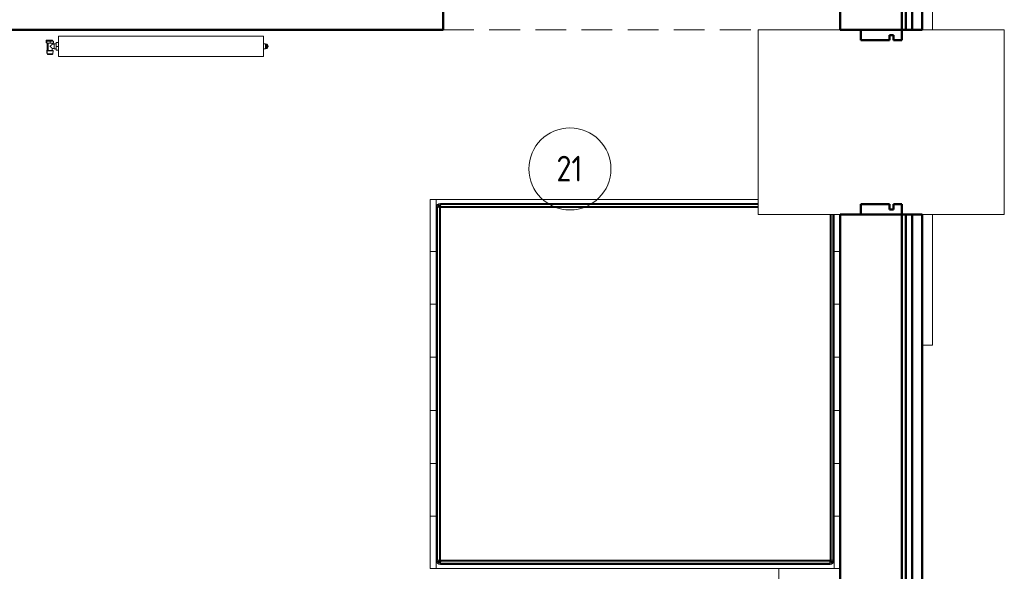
# Model space of a CAD drawing. Header units: millimetres. Extents: x 26623 to 48924, y 4737 to 39091.
# Tile 55 of 91: x 36301 to 41103, y 31028 to 33718. Entities that reach past the tile are written whole.
import ezdxf

# ---------------------------------------------------------------- set-up
doc = ezdxf.new("R2010")
doc.units = ezdxf.units.MM
doc.linetypes.add('ADSK_Скрыто', pattern=[300, 150, -150])
doc.linetypes.add('ADSK_Штриховая_ш3 п1_5', pattern=[225, 150, -75])
for name, color, linetype, lineweight in [('A-AREA-____-IDEN', 2, 'Continuous', 20), ('A-DETL-____-HDLN', 90, 'ADSK_Скрыто', 9), ('A-DETL-____-MBND', 5, 'ADSK_Штриховая_ш3 п1_5', 20), ('A-GENM-____-MCUT', 13, 'Continuous', 50), ('A-GENM-____-OTLN', 13, 'Continuous', 20), ('A-PART-____-MCUT', 2, 'Continuous', 50), ('A-PART-____-OTLN', 2, 'Continuous', 20), ('A-WALL-____-MCUT', 113, 'Continuous', 50), ('A-WALL-____-OTLN', 113, 'Continuous', 20), ('I-FURN-____-OTLN', 30, 'Continuous', 20), ('M-EQPM-____-OTLN', 50, 'Continuous', 20), ('S-BEAM-____-OTLN', 12, 'Continuous', 20)]:
    doc.layers.add(name, color=color, linetype=linetype, lineweight=lineweight)
doc.styles.add('GOST Common', font='GOST_Common.ttf', dxfattribs={"width": 0.9, "height": 125})

# ---------------------------------------------------------------- blocks, each defined once
blk = doc.blocks.new('Прямая форма - V line-611900-В_Этаж 03_Водопровод')
at = {"layer": 'A-DETL-____-MBND', "color": 253}
blk.add_line((-150, 2236.8), (-150, 700), dxfattribs=at)
blk = doc.blocks.new('Прямая форма - BMR - 002-611901-В_Этаж 03_Водопровод')
blk.add_blockref('Прямая форма - V line-611900-В_Этаж 03_Водопровод', (0, 0))
blk = doc.blocks.new('Прямая форма - Gypsum Plasterboard - Waterproof-612638-В_Этаж 03_Водопровод')
at = {"layer": 'A-WALL-____-MCUT', "color": 9}
for p, q in [((5320, 0), (5020, 0)), ((5320, -50), (5320, 0)), ((9095.5, 0), (6220, 0)), ((6220, 0), (6220, -50)), ((5020, -50), (5320, -50)), ((6220, -50), (9095.5, -50))]:
    blk.add_line(p, q, dxfattribs=at)
blk = doc.blocks.new('Прямая форма - Masonry Block - Structural-612639-В_Этаж 03_Водопровод')
at = {"layer": 'A-WALL-____-MCUT', "color": 9}
for p, q in [((5320, -100), (5020, -100)), ((5320, -400), (5320, -100)), ((9095.5, -100), (6220, -100)), ((6220, -100), (6220, -400)), ((5020, -400), (5320, -400)), ((6220, -400), (10350, -400))]:
    blk.add_line(p, q, dxfattribs=at)
blk = doc.blocks.new('Прямая форма - Concrete - Structural-612640-В_Этаж 03_Водопровод')
at = {"layer": 'A-WALL-____-MCUT', "color": 9}
for p, q in [((5320, -80), (5020, -80)), ((5320, -100), (5320, -80)), ((9095.5, -80), (6220, -80)), ((6220, -80), (6220, -100)), ((5020, -100), (5320, -100)), ((6220, -100), (9095.5, -100))]:
    blk.add_line(p, q, dxfattribs=at)
blk = doc.blocks.new('Прямая форма - Insulation - Thermal Break-612641-В_Этаж 03_Водопровод')
at = {"layer": 'A-WALL-____-MCUT', "color": 9}
for p, q in [((5320, -50), (5020, -50)), ((5020, -80), (5320, -80)), ((5320, -80), (5320, -50)), ((10350, -50), (6220, -50)), ((6220, -50), (6220, -80)), ((6220, -80), (10350, -80))]:
    blk.add_line(p, q, dxfattribs=at)
blk = doc.blocks.new('Прямая форма - SW - 004-612642-В_Этаж 03_Водопровод')
for name in ['Прямая форма - Gypsum Plasterboard - Waterproof-612638-В_Этаж 03_Водопровод', 'Прямая форма - Insulation - Thermal Break-612641-В_Этаж 03_Водопровод', 'Прямая форма - Concrete - Structural-612640-В_Этаж 03_Водопровод', 'Прямая форма - Masonry Block - Structural-612639-В_Этаж 03_Водопровод']:
    blk.add_blockref(name, (0, 0))
blk = doc.blocks.new('Family - OP - 006-612644-В_Этаж 03_Водопровод')
at = {"layer": 'A-GENM-____-MCUT', "lineweight": 9}
for p, q in [((41103.2, 33667.7), (39903.2, 33667.7)), ((39903.2, 33667.7), (39903.2, 32767.6)), ((41103.2, 32767.6), (41103.2, 33667.7)), ((39903.2, 32767.6), (41103.2, 32767.6))]:
    blk.add_line(p, q, dxfattribs=at)
blk = doc.blocks.new('Family - Gypsum Plasterboard - Waterproof-612646-В_Этаж 03_Водопровод')
at = {"layer": 'A-PART-____-MCUT', "color": 9}
for p, q in [((5320, 0), (5020, 0)), ((5320, -50), (5320, 0)), ((9095.5, 0), (6220, 0)), ((6220, 0), (6220, -50)), ((5020, -50), (5320, -50)), ((6220, -50), (9095.5, -50))]:
    blk.add_line(p, q, dxfattribs=at)
blk = doc.blocks.new('Family - Masonry Block - Structural-612650-В_Этаж 03_Водопровод')
at = {"layer": 'A-PART-____-MCUT', "color": 9}
for p, q in [((5320, -100), (5020, -100)), ((5320, -400), (5320, -100)), ((9095.5, -100), (6220, -100)), ((6220, -100), (6220, -400)), ((5020, -400), (5320, -400)), ((6220, -400), (10350, -400))]:
    blk.add_line(p, q, dxfattribs=at)
blk = doc.blocks.new('Family - Concrete - Structural-612652-В_Этаж 03_Водопровод')
at = {"layer": 'A-PART-____-MCUT', "color": 9}
for p, q in [((5320, -80), (5020, -80)), ((5320, -100), (5320, -80)), ((9095.5, -80), (6220, -80)), ((6220, -80), (6220, -100)), ((5020, -100), (5320, -100)), ((6220, -100), (9095.5, -100))]:
    blk.add_line(p, q, dxfattribs=at)
blk = doc.blocks.new('Family - Insulation - Thermal Break-612654-В_Этаж 03_Водопровод')
at = {"layer": 'A-PART-____-MCUT', "color": 9}
for p, q in [((5320, -50), (5020, -50)), ((5020, -80), (5320, -80)), ((5320, -80), (5320, -50)), ((10350, -50), (6220, -50)), ((6220, -50), (6220, -80)), ((6220, -80), (10350, -80))]:
    blk.add_line(p, q, dxfattribs=at)
blk = doc.blocks.new('Прямая форма - V line-612828-В_Этаж 03_Водопровод')
at = {"layer": 'A-GENM-____-MCUT', "lineweight": 9}
for p, q in [((40748.4, 35504.2), (40703.2, 35504.2)), ((40703.2, 35504.2), (40703.2, 34867.6)), ((40753.2, 35504.2), (40748.4, 35504.2)), ((40753.2, 34867.6), (40753.2, 35504.2)), ((40703.2, 34867.6), (40753.2, 34867.6)), ((40736.2, 33967.6), (40703.2, 33967.6)), ((40703.2, 33967.6), (40703.2, 33667.7)), ((40753.2, 33967.6), (40736.2, 33967.6)), ((40753.2, 33667.7), (40753.2, 33967.6)), ((40703.2, 33667.7), (40736.2, 33667.7)), ((40736.2, 33667.7), (40753.2, 33667.7)), ((40753.2, 32767.6), (40703.2, 32767.6)), ((40703.2, 32767.6), (40703.2, 32131.1)), ((40753.2, 32131.1), (40753.2, 32767.6)), ((40703.2, 32131.1), (40753.2, 32131.1))]:
    blk.add_line(p, q, dxfattribs=at)
blk = doc.blocks.new('Прямая форма - SLA - 004-612829-В_Этаж 03_Водопровод')
blk.add_blockref('Прямая форма - V line-612828-В_Этаж 03_Водопровод', (0, 0))
blk = doc.blocks.new('Прямая форма - V line-610911-В_Этаж 03_Водопровод')
at = {"layer": 'I-FURN-____-OTLN', "color": 253}
for p, q in [((-645.4, -30), (-645.4, 0)), ((-645.4, -30), (-645.4, 0)), ((-388.3, -30), (-388.3, 0)), ((-388.3, -30), (-388.3, 0)), ((-129.6, -30), (-129.6, 0)), ((-129.6, -30), (-129.6, 0)), ((129.6, -30), (129.6, 0)), ((129.6, -30), (129.6, 0)), ((388.3, -30), (388.3, 0)), ((388.3, -30), (388.3, 0)), ((645.4, -30), (645.4, 0)), ((645.4, -30), (645.4, 0)), ((900, 0), (900, -300)), ((-645.4, -30), (-826, -30)), ((-826, -30), (-645.4, -30)), ((-826, -30.7), (859.9, -30.7)), ((-826, -35.9), (859.4, -35.9)), ((-826, -44.8), (858.5, -44.8)), ((-388.3, -30), (-645.4, -30)), ((-645.4, -30), (-388.3, -30)), ((-129.6, -30), (-388.3, -30)), ((-388.3, -30), (-129.6, -30)), ((129.6, -30), (-129.6, -30)), ((-129.6, -30), (129.6, -30)), ((388.3, -30), (129.6, -30)), ((129.6, -30), (388.3, -30)), ((645.4, -30), (388.3, -30)), ((388.3, -30), (645.4, -30)), ((900, -30), (645.4, -30)), ((645.4, -30), (900, -30)), ((858, -50), (858.5, -44.8)), ((858.5, -44.8), (859.4, -35.9)), ((858.5, -44.8), (861.9, -45.5)), ((859.4, -35.9), (859.9, -30.7)), ((859.4, -35.9), (865.4, -37)), ((859.9, -30.7), (860, -30)), ((859.9, -30.7), (867.4, -32.2)), ((860, -30), (867.7, -31.5)), ((860, -50), (861.9, -45.5)), ((860, -50), (863.5, -46.5)), ((861.9, -45.5), (865.4, -37)), ((861.9, -45.5), (863.5, -46.5)), ((863.5, -46.5), (869.9, -40.1)), ((863.5, -46.5), (864.5, -48.1)), ((864.5, -48.1), (873, -44.6)), ((865.4, -37), (867.4, -32.2)), ((865.4, -37), (869.9, -40.1)), ((867.4, -32.2), (867.7, -31.5)), ((867.4, -32.2), (873.7, -36.3)), ((867.7, -31.5), (874.1, -35.9)), ((869.9, -40.1), (873.7, -36.3)), ((869.9, -40.1), (873, -44.6)), ((873, -44.6), (877.8, -42.6)), ((873, -44.6), (874.1, -50.6)), ((873.7, -36.3), (874.1, -35.9)), ((873.7, -36.3), (877.8, -42.6)), ((874.1, -35.9), (878.5, -42.3)), ((877.8, -42.6), (878.5, -42.3)), ((877.8, -42.6), (879.3, -50.1)), ((878.5, -42.3), (880, -50)), ((-826, -50), (858, -50)), ((858, -50), (859.7, -50.3)), ((859.7, -50.3), (860, -50)), ((859.7, -50.3), (860, -52)), ((860, -50), (864.5, -48.1)), ((860, -52), (865.2, -51.5)), ((860, -52), (860, -1948)), ((864.5, -48.1), (865.2, -51.5)), ((865.2, -51.5), (874.1, -50.6)), ((865.2, -51.5), (865.2, -1948.5)), ((874.1, -50.6), (879.3, -50.1)), ((874.1, -50.6), (874.1, -1949.4)), ((879.3, -50.1), (880, -50)), ((879.3, -50.1), (879.3, -1949.9)), ((880, -50), (880, -1950)), ((900, -300), (900, -1970)), ((900, -300), (1104, -300)), ((-900, -1970), (-900, -400)), ((-880, -1950), (-880, -400)), ((-879.3, -1949.9), (-879.3, -400)), ((-874.1, -1949.4), (-874.1, -400)), ((-865.2, -1948.5), (-865.2, -400)), ((-860, -1948), (-860, -400)), ((-879.3, -1949.9), (-880, -1950)), ((-878.5, -1957.7), (-880, -1950)), ((-874.1, -1949.4), (-879.3, -1949.9)), ((-877.8, -1957.4), (-879.3, -1949.9)), ((-877.8, -1957.4), (-878.5, -1957.7)), ((-874.1, -1964.1), (-878.5, -1957.7)), ((-873, -1955.4), (-877.8, -1957.4)), ((-873.7, -1963.7), (-877.8, -1957.4)), ((-865.2, -1948.5), (-874.1, -1949.4)), ((-873, -1955.4), (-874.1, -1949.4)), ((-873.7, -1963.7), (-874.1, -1964.1)), ((-867.7, -1968.5), (-874.1, -1964.1)), ((-869.9, -1959.9), (-873.7, -1963.7)), ((-867.4, -1967.8), (-873.7, -1963.7)), ((-864.5, -1951.9), (-873, -1955.4)), ((-869.9, -1959.9), (-873, -1955.4)), ((-863.5, -1953.5), (-869.9, -1959.9)), ((-865.4, -1963), (-869.9, -1959.9)), ((-867.4, -1967.8), (-867.7, -1968.5)), ((-860, -1970), (-867.7, -1968.5)), ((-865.4, -1963), (-867.4, -1967.8)), ((-859.9, -1969.3), (-867.4, -1967.8)), ((-861.9, -1954.5), (-865.4, -1963)), ((-859.4, -1964.1), (-865.4, -1963)), ((-860, -1948), (-865.2, -1948.5)), ((-864.5, -1951.9), (-865.2, -1948.5)), ((-860, -1950), (-864.5, -1951.9)), ((-863.5, -1953.5), (-864.5, -1951.9)), ((-860, -1950), (-863.5, -1953.5)), ((-861.9, -1954.5), (-863.5, -1953.5)), ((-860, -1950), (-861.9, -1954.5)), ((-858.5, -1955.2), (-861.9, -1954.5)), ((-859.7, -1949.7), (-860, -1948)), ((-859.7, -1949.7), (-860, -1950)), ((-859.4, -1964.1), (-859.9, -1969.3)), ((-858, -1950), (-859.7, -1949.7)), ((-858.5, -1955.2), (-859.4, -1964.1)), ((859.4, -1964.1), (-859.4, -1964.1)), ((-858, -1950), (-858.5, -1955.2)), ((858.5, -1955.2), (-858.5, -1955.2)), ((858, -1950), (-858, -1950)), ((859.7, -1949.7), (858, -1950)), ((858, -1950), (858.5, -1955.2)), ((861.9, -1954.5), (858.5, -1955.2)), ((858.5, -1955.2), (859.4, -1964.1)), ((865.4, -1963), (859.4, -1964.1)), ((859.4, -1964.1), (859.9, -1969.3)), ((860, -1948), (859.7, -1949.7)), ((859.7, -1949.7), (860, -1950)), ((867.4, -1967.8), (859.9, -1969.3)), ((865.2, -1948.5), (860, -1948)), ((860, -1950), (864.5, -1951.9)), ((860, -1950), (863.5, -1953.5)), ((860, -1950), (861.9, -1954.5)), ((867.7, -1968.5), (860, -1970)), ((863.5, -1953.5), (861.9, -1954.5)), ((861.9, -1954.5), (865.4, -1963)), ((864.5, -1951.9), (863.5, -1953.5)), ((863.5, -1953.5), (869.9, -1959.9)), ((865.2, -1948.5), (864.5, -1951.9)), ((864.5, -1951.9), (873, -1955.4)), ((874.1, -1949.4), (865.2, -1948.5)), ((869.9, -1959.9), (865.4, -1963)), ((865.4, -1963), (867.4, -1967.8)), ((873.7, -1963.7), (867.4, -1967.8)), ((867.4, -1967.8), (867.7, -1968.5)), ((874.1, -1964.1), (867.7, -1968.5)), ((873, -1955.4), (869.9, -1959.9)), ((869.9, -1959.9), (873.7, -1963.7)), ((874.1, -1949.4), (873, -1955.4)), ((873, -1955.4), (877.8, -1957.4)), ((877.8, -1957.4), (873.7, -1963.7)), ((873.7, -1963.7), (874.1, -1964.1)), ((879.3, -1949.9), (874.1, -1949.4)), ((878.5, -1957.7), (874.1, -1964.1)), ((879.3, -1949.9), (877.8, -1957.4)), ((877.8, -1957.4), (878.5, -1957.7)), ((880, -1950), (878.5, -1957.7)), ((880, -1950), (879.3, -1949.9)), ((-645.4, -1970), (-900, -1970)), ((-900, -2000), (-900, -1970)), ((-900, -1970), (-645.4, -1970)), ((-900, -2000), (-900, -1970)), ((-645.4, -2000), (-900, -2000)), ((-900, -2000), (-645.4, -2000)), ((-859.9, -1969.3), (-860, -1970)), ((859.9, -1969.3), (-859.9, -1969.3)), ((-645.4, -1970), (-388.3, -1970)), ((-645.4, -2000), (-645.4, -1970)), ((-645.4, -1970), (-388.3, -1970)), ((-645.4, -2000), (-645.4, -1970)), ((-388.3, -2000), (-645.4, -2000)), ((-645.4, -2000), (-388.3, -2000)), ((-388.3, -1970), (-129.6, -1970)), ((-388.3, -2000), (-388.3, -1970)), ((-388.3, -1970), (-129.6, -1970)), ((-388.3, -2000), (-388.3, -1970)), ((-129.6, -2000), (-388.3, -2000)), ((-388.3, -2000), (-129.6, -2000)), ((-129.6, -1970), (129.6, -1970)), ((-129.6, -2000), (-129.6, -1970)), ((-129.6, -1970), (129.6, -1970)), ((-129.6, -2000), (-129.6, -1970)), ((129.6, -2000), (-129.6, -2000)), ((-129.6, -2000), (129.6, -2000)), ((129.6, -1970), (388.3, -1970)), ((129.6, -2000), (129.6, -1970)), ((129.6, -1970), (388.3, -1970)), ((129.6, -2000), (129.6, -1970)), ((388.3, -2000), (129.6, -2000)), ((129.6, -2000), (388.3, -2000)), ((388.3, -1970), (645.4, -1970)), ((388.3, -2000), (388.3, -1970)), ((388.3, -1970), (645.4, -1970)), ((388.3, -2000), (388.3, -1970)), ((645.4, -2000), (388.3, -2000)), ((388.3, -2000), (645.4, -2000)), ((645.4, -1970), (900, -1970)), ((645.4, -2000), (645.4, -1970)), ((645.4, -1970), (900, -1970)), ((645.4, -2000), (645.4, -1970)), ((900, -2000), (645.4, -2000)), ((645.4, -2000), (900, -2000)), ((859.9, -1969.3), (860, -1970)), ((900, -2000), (900, -1970)), ((900, -2000), (900, -1970))]:
    blk.add_line(p, q, dxfattribs=at)
blk = doc.blocks.new('Прямая форма - FU - 059-612835-В_Этаж 03_Водопровод')
blk.add_blockref('Прямая форма - V line-610911-В_Этаж 03_Водопровод', (0, 0))
blk = doc.blocks.new('Прямая форма - V line-613172-В_Этаж 03_Водопровод')
at = {"layer": 'A-WALL-____-MCUT', "color": 9}
for p, q in [((2355.1, 100), (0, 100)), ((0, 100), (0, 0)), ((2355.1, 0), (2355.1, 100)), ((0, 0), (2355.1, 0))]:
    blk.add_line(p, q, dxfattribs=at)
blk = doc.blocks.new('Прямая форма - SW - 015-613173-В_Этаж 03_Водопровод')
blk.add_blockref('Прямая форма - V line-613172-В_Этаж 03_Водопровод', (0, 0))
blk = doc.blocks.new('Прямая форма - Timber - Floor-613210-В_Этаж 03_Водопровод')
at = {"layer": 'A-DETL-____-MBND', "color": 253}
blk.add_line((4503, -4240), (6039.9, -4240), dxfattribs=at)
blk = doc.blocks.new('Прямая форма - SLA - 009-613211-В_Этаж 03_Водопровод')
blk.add_blockref('Прямая форма - Timber - Floor-613210-В_Этаж 03_Водопровод', (0, 0))
blk = doc.blocks.new('Family - Timber - Floor-613219-В_Этаж 03_Водопровод')
at = {"layer": 'A-DETL-____-MBND', "color": 253}
blk.add_line((4503, -4240), (6039.9, -4240), dxfattribs=at)
blk = doc.blocks.new('Прямая форма - V line-613643-В_Этаж 03_Водопровод')
at = {"layer": 'A-WALL-____-MCUT', "color": 9}
for p, q in [((-150, 543.1), (-150, 493.1)), ((50, 493.1), (50, 543.1)), ((-150, 493.1), (-10, 493.1)), ((-10, 518.1), (10, 518.1)), ((-10, 493.1), (-10, 518.1)), ((10, 518.1), (10, 493.1)), ((10, 493.1), (50, 493.1))]:
    blk.add_line(p, q, dxfattribs=at)
blk = doc.blocks.new('Прямая форма - Iron-613644-В_Этаж 03_Водопровод')
blk.add_blockref('Прямая форма - V line-613643-В_Этаж 03_Водопровод', (0, 0))
blk = doc.blocks.new('Прямая форма - V line-613647-В_Этаж 03_Водопровод')
at = {"layer": 'A-WALL-____-MCUT', "color": 9}
for p, q in [((-10, -307), (-150, -307)), ((-150, -307), (-150, -357)), ((-10, -332), (-10, -307)), ((10, -332), (-10, -332)), ((50, -307), (10, -307)), ((10, -307), (10, -332)), ((50, -357), (50, -307)), ((-150, -357), (50, -357))]:
    blk.add_line(p, q, dxfattribs=at)
blk = doc.blocks.new('Прямая форма - Iron-613648-В_Этаж 03_Водопровод')
blk.add_blockref('Прямая форма - V line-613647-В_Этаж 03_Водопровод', (0, 0))
blk = doc.blocks.new('Прямая форма - CW-002-613657-В_Этаж 03_Водопровод')
for name in ['Прямая форма - Iron-613644-В_Этаж 03_Водопровод', 'Прямая форма - Iron-613648-В_Этаж 03_Водопровод']:
    blk.add_blockref(name, (0, 0))
blk = doc.blocks.new('Family - V line-613665-В_Этаж 03_Водопровод')
at = {"layer": 'A-PART-____-MCUT', "color": 9}
for p, q in [((-150, 543.1), (-150, 493.1)), ((50, 493.1), (50, 543.1)), ((-150, 493.1), (-10, 493.1)), ((-10, 518.1), (10, 518.1)), ((-10, 493.1), (-10, 518.1)), ((10, 518.1), (10, 493.1)), ((10, 493.1), (50, 493.1))]:
    blk.add_line(p, q, dxfattribs=at)
blk = doc.blocks.new('Family - Iron-613666-В_Этаж 03_Водопровод')
blk.add_blockref('Family - V line-613665-В_Этаж 03_Водопровод', (0, 0))
blk = doc.blocks.new('Family - V line-613671-В_Этаж 03_Водопровод')
at = {"layer": 'A-PART-____-MCUT', "color": 9}
for p, q in [((-10, -307), (-150, -307)), ((-150, -307), (-150, -357)), ((-10, -332), (-10, -307)), ((10, -332), (-10, -332)), ((50, -307), (10, -307)), ((10, -307), (10, -332)), ((50, -357), (50, -307)), ((-150, -357), (50, -357))]:
    blk.add_line(p, q, dxfattribs=at)
blk = doc.blocks.new('Family - Iron-613672-В_Этаж 03_Водопровод')
blk.add_blockref('Family - V line-613671-В_Этаж 03_Водопровод', (0, 0))
blk = doc.blocks.new('V line_ifc_RVT-1-В_Этаж 03_Водопровод')
at = {"layer": 'A-GENM-____-OTLN', "color": 253, "lineweight": 20}
for name, p in [('Прямая форма - SLA - 009-613211-В_Этаж 03_Водопровод', (33863.4, 37907.6)), ('Прямая форма - SLA - 004-612829-В_Этаж 03_Водопровод', (0, 0)), ('Family - OP - 006-612644-В_Этаж 03_Водопровод', (0, 0))]:
    blk.add_blockref(name, p, dxfattribs=at)
at = {"layer": 'A-PART-____-OTLN', "color": 253, "lineweight": 20}
for name, p in [('Family - Timber - Floor-613219-В_Этаж 03_Водопровод', (33863.4, 37907.6)), ('Family - Iron-613666-В_Этаж 03_Водопровод', (40553.2, 33124.6)), ('Family - Iron-613672-В_Этаж 03_Водопровод', (40553.2, 33124.6))]:
    blk.add_blockref(name, p, dxfattribs=at)
at = {"layer": 'A-PART-____-OTLN', "color": 253, "lineweight": 20, "rotation": 270}
for name in ['Family - Masonry Block - Structural-612650-В_Этаж 03_Водопровод', 'Family - Concrete - Structural-612652-В_Этаж 03_Водопровод', 'Family - Insulation - Thermal Break-612654-В_Этаж 03_Водопровод', 'Family - Gypsum Plasterboard - Waterproof-612646-В_Этаж 03_Водопровод']:
    blk.add_blockref(name, (40703.2, 38987.6), dxfattribs=at)
at = {"layer": 'A-WALL-____-OTLN', "color": 253, "lineweight": 20, "rotation": 270}
blk.add_blockref('Прямая форма - SW - 004-612642-В_Этаж 03_Водопровод', (40703.2, 38987.6), dxfattribs=at)
at = {"layer": 'A-WALL-____-OTLN', "color": 253, "lineweight": 20}
for name, p in [('Прямая форма - SW - 015-613173-В_Этаж 03_Водопровод', (36011.4, 33667.6)), ('Прямая форма - CW-002-613657-В_Этаж 03_Водопровод', (40553.2, 33124.6))]:
    blk.add_blockref(name, p, dxfattribs=at)
at = {"layer": 'I-FURN-____-OTLN', "color": 253, "lineweight": 20, "rotation": 270}
blk.add_blockref('Прямая форма - FU - 059-612835-В_Этаж 03_Водопровод', (40303.2, 31941.6), dxfattribs=at)
at = {"layer": 'S-BEAM-____-OTLN', "color": 253, "lineweight": 20, "rotation": 90}
blk.add_blockref('Прямая форма - BMR - 002-611901-В_Этаж 03_Водопровод', (40603.2, 33817.6), dxfattribs=at)
blk = doc.blocks.new('ADSK_Радиатор универсальный_Боковое подключение_Клапаны - Радиатор 600х1000-V50-В_Этаж 03_Водопровод')
at = {"layer": 'A-DETL-____-HDLN', "flags": 128}
for points in [[(-554, 0), (-554, 0), (-554, 0), (-553.9, 0), (-553.8, 0)], [(-553.8, 0), (-553.9, 0), (-553.9, 0), (-554, 0), (-554, 0), (-554, 0)], [(-549.8, -20), (-549.9, -20), (-549.9, -20), (-550, -20), (-550, -20), (-550, -20), (-550, -20)], [(-550, -20), (-550, -20), (-550, -20), (-549.9, -20), (-549.9, -20), (-549.8, -20), (-549.7, -20)], [(-532, -20), (-532, -20), (-532, -20), (-532.1, -20), (-532.1, -20), (-532.2, -20), (-532.3, -20)], [(-532.3, -20), (-532.2, -20), (-532.1, -20), (-532.1, -20), (-532, -20), (-532, -20), (-532, -20), (-532, -20)], [(-528, 0), (-528, 0), (-528, 0), (-528.1, 0), (-528.2, 0), (-528.3, 0)], [(-528.2, 0), (-528.1, 0), (-528.1, 0), (-528, 0), (-528, 0), (-528, 0)]]:
    blk.add_lwpolyline(points, dxfattribs=at)
at = {"layer": 'M-EQPM-____-OTLN'}
for p, q in [((-561, 50), (-545, 50)), ((-561, 38), (-561, 50)), ((-545, 50), (-529, 50)), ((-545, 50), (-545, 46)), ((-529, 46), (-529, 50)), ((500, 70), (-500, 70)), ((-500, 70), (-500, -30)), ((-500, 70), (500, 70)), ((-500, -30), (-500, 70)), ((500, -30), (500, 70)), ((500, 70), (500, -30)), ((-557, 38), (-561, 38)), ((-557, 46), (-541, 46)), ((-557, 36), (-557, 46)), ((-541, 36), (-557, 36)), ((-556.5, 2), (-556.5, -13)), ((-551, 2), (-556.5, 2)), ((-555, 36), (-555, 2)), ((-551, 36), (-551, 0)), ((-551, 0), (-531, 0)), ((-541, 46), (-525, 46)), ((-541, 46), (-541, 36)), ((-525, 36), (-541, 36)), ((-531, 30), (-531, 36)), ((-522, 30), (-531, 30)), ((-531, 0), (-531, 10)), ((-531, 10), (-522, 10)), ((-525, 36), (-525, 46)), ((-511, 32.5), (-522, 32.5)), ((-522, 32.5), (-522, 7.5)), ((-522, 7.5), (-511, 7.5)), ((-511, 20), (-511, 38.5)), ((-500, 38.5), (-511, 38.5)), ((-511, 1.5), (-511, 20)), ((-500, 20), (-511, 20)), ((-500, 1.5), (-511, 1.5)), ((510, 32), (500, 32)), ((500, 8), (510, 8)), ((510, 30.9), (510, 32)), ((510, 30.8), (510, 29.9)), ((510, 30.8), (515, 30.8)), ((515, 29.9), (510, 29.9)), ((510, 21.1), (510, 29.8)), ((510, 20.9), (510, 19.1)), ((510, 20.9), (515, 20.9)), ((515, 19.1), (510, 19.1)), ((510, 10.2), (510, 18.9)), ((510, 10.1), (510, 9.2)), ((510, 10.1), (515, 10.1)), ((515, 9.2), (510, 9.2)), ((510, 8), (510, 9.1)), ((517, 30.8), (515, 30.8)), ((515, 29.9), (515, 30.8)), ((515, 29.9), (515, 20.9)), ((515, 19.1), (515, 20.9)), ((515, 19.1), (515, 10.1)), ((515, 9.2), (515, 10.1)), ((515, 9.2), (517, 9.2)), ((517, 30.5), (517, 30.8)), ((517, 9.2), (517, 30.8)), ((517, 22.5), (522, 22.5)), ((517, 17.5), (522, 17.5)), ((517, 9.2), (517, 9.5)), ((522, 17.5), (522, 22.5)), ((-556.5, -13), (-555.2, -13)), ((-556, -2.3), (-554.9, -15.8)), ((-556, -2.3), (-526, -2.3)), ((-554.9, -15.8), (-527.1, -15.8)), ((-527.1, -15.8), (-526, -2.3)), ((-500, -30), (500, -30)), ((500, -30), (-500, -30))]:
    blk.add_line(p, q, dxfattribs=at)
at = {"layer": 'M-EQPM-____-OTLN', "flags": 128}
for points in [[(515, 30.8), (515.5, 30.7), (516, 30.6)], [(515, 9.2), (515.5, 9.3), (516, 9.4)], [(517, 29.9), (517.8, 29), (518.6, 27.5), (519.6, 24.3), (519.8, 22.5)], [(517, 10.1), (517.8, 11), (518.6, 12.5), (519.6, 15.7), (519.8, 17.5)], [(-556, -2.3), (-556, -2.3), (-556, -2.2), (-556, -2.1), (-556, -2), (-556, -1.9), (-556, -1.9), (-556, -1.8), (-556, -1.7), (-556, -1.6), (-555.9, -1.5), (-555.9, -1.5), (-555.9, -1.4), (-555.9, -1.3), (-555.9, -1.2), (-555.8, -1.2), (-555.8, -1.1), (-555.7, -1), (-555.7, -1), (-555.7, -0.9), (-555.6, -0.8), (-555.6, -0.8), (-555.5, -0.7), (-555.5, -0.6), (-555.4, -0.6), (-555.4, -0.5), (-555.3, -0.5), (-555.2, -0.4), (-555.2, -0.4), (-555.1, -0.3), (-555, -0.3), (-555, -0.2), (-554.9, -0.2), (-554.8, -0.2), (-554.7, -0.1), (-554.7, -0.1), (-554.6, -0.1), (-554.5, -0.1), (-554.4, 0), (-554.4, 0), (-554.3, 0), (-554.2, 0), (-554.1, 0), (-554, 0), (-554, 0)], [(-550, -20), (-550.2, -20), (-550.4, -20), (-550.6, -20), (-550.8, -19.9), (-551, -19.9), (-551.2, -19.9), (-551.4, -19.8), (-551.6, -19.7), (-551.8, -19.7), (-551.9, -19.6), (-552.1, -19.5), (-552.3, -19.4), (-552.5, -19.3), (-552.7, -19.2), (-552.8, -19.1), (-553, -19), (-553.1, -18.9), (-553.3, -18.8), (-553.4, -18.6), (-553.6, -18.5), (-553.7, -18.3), (-553.9, -18.2), (-554, -18), (-554.1, -17.9), (-554.2, -17.7), (-554.3, -17.5), (-554.4, -17.4), (-554.5, -17.2), (-554.6, -17), (-554.7, -16.8), (-554.7, -16.6), (-554.8, -16.4), (-554.8, -16.2), (-554.9, -16), (-554.9, -15.8)], [(-554, 0), (-554, 0), (-554, 0), (-553.9, 0), (-553.8, 0), (-553.7, 0), (-553.6, 0), (-553.5, 0), (-553.3, 0), (-553.2, 0), (-553, 0), (-552.8, 0), (-552.5, 0), (-552.3, 0), (-552, 0), (-551.7, 0), (-551.4, 0), (-551.1, 0), (-550.8, 0)], [(-528, 0), (-528, 0), (-528, 0), (-528.1, 0), (-528.2, 0), (-528.3, 0), (-528.4, 0), (-528.5, 0), (-528.7, 0), (-528.8, 0), (-529, 0), (-529.2, 0), (-529.5, 0), (-529.7, 0), (-530, 0), (-530.3, 0), (-530.6, 0), (-530.9, 0), (-531.2, 0), (-531.6, 0), (-531.9, 0), (-532.3, 0), (-532.7, 0), (-533.1, 0), (-533.5, 0), (-534, 0), (-534.4, 0), (-534.9, 0), (-535.3, 0), (-535.8, 0), (-536.3, 0), (-536.8, 0), (-537.3, 0), (-537.8, 0), (-538.3, 0), (-538.8, 0), (-539.3, 0), (-539.8, 0), (-540.3, 0), (-540.9, 0), (-541.4, 0), (-541.9, 0), (-542.4, 0), (-542.9, 0), (-543.4, 0), (-544, 0), (-544.5, 0), (-545, 0), (-545.4, 0), (-545.9, 0), (-546.4, 0), (-546.9, 0), (-547.3, 0), (-547.8, 0), (-548.2, 0), (-548.7, 0), (-549.1, 0), (-549.5, 0), (-549.9, 0), (-550.2, 0), (-550.6, 0), (-550.9, 0), (-551.3, 0), (-551.6, 0), (-551.9, 0), (-552.1, 0), (-552.4, 0), (-552.6, 0), (-552.9, 0), (-553.1, 0), (-553.2, 0), (-553.4, 0), (-553.6, 0), (-553.7, 0), (-553.8, 0), (-553.9, 0), (-553.9, 0), (-554, 0), (-554, 0), (-554, 0)], [(-546.3, -20), (-546.6, -20), (-546.9, -20), (-547.1, -20), (-547.4, -20), (-547.6, -20), (-547.9, -20), (-548.1, -20), (-548.3, -20), (-548.5, -20), (-548.7, -20), (-548.9, -20), (-549.1, -20), (-549.2, -20), (-549.4, -20), (-549.5, -20), (-549.6, -20), (-549.7, -20), (-549.8, -20), (-549.9, -20), (-549.9, -20), (-550, -20), (-550, -20), (-550, -20), (-550, -20)], [(-550, -20), (-550, -20), (-550, -20), (-549.9, -20), (-549.9, -20), (-549.8, -20), (-549.7, -20), (-549.6, -20), (-549.5, -20), (-549.4, -20), (-549.3, -20), (-549.1, -20), (-549, -20), (-548.8, -20), (-548.6, -20), (-548.4, -20), (-548.2, -20), (-548, -20), (-547.8, -20), (-547.5, -20), (-547.3, -20), (-547, -20), (-546.7, -20), (-546.5, -20), (-546.2, -20), (-545.9, -20), (-545.6, -20), (-545.2, -20), (-544.9, -20), (-544.6, -20), (-544.3, -20), (-543.9, -20), (-543.6, -20), (-543.2, -20), (-542.9, -20), (-542.5, -20), (-542.2, -20), (-541.8, -20), (-541.5, -20), (-541.1, -20), (-540.7, -20), (-540.4, -20), (-540, -20), (-539.7, -20), (-539.3, -20), (-539, -20), (-538.6, -20), (-538.3, -20), (-537.9, -20), (-537.6, -20), (-537.3, -20), (-536.9, -20), (-536.6, -20), (-536.3, -20), (-536, -20), (-535.7, -20), (-535.4, -20), (-535.1, -20), (-534.9, -20), (-534.6, -20), (-534.4, -20), (-534.1, -20), (-533.9, -20), (-533.7, -20), (-533.5, -20), (-533.3, -20), (-533.1, -20), (-532.9, -20), (-532.8, -20), (-532.6, -20), (-532.5, -20), (-532.4, -20), (-532.3, -20), (-532.2, -20), (-532.1, -20), (-532.1, -20), (-532, -20), (-532, -20), (-532, -20), (-532, -20)], [(-532, -20), (-532, -20), (-532, -20), (-532.1, -20), (-532.1, -20), (-532.2, -20), (-532.3, -20), (-532.4, -20), (-532.5, -20), (-532.6, -20), (-532.7, -20), (-532.9, -20), (-533, -20), (-533.2, -20), (-533.4, -20), (-533.6, -20), (-533.8, -20), (-534, -20), (-534.2, -20), (-534.5, -20), (-534.7, -20), (-535, -20), (-535.3, -20), (-535.5, -20), (-535.8, -20)], [(-527.1, -15.8), (-527.1, -16), (-527.2, -16.2), (-527.2, -16.4), (-527.3, -16.6), (-527.3, -16.8), (-527.4, -17), (-527.5, -17.2), (-527.6, -17.4), (-527.7, -17.5), (-527.8, -17.7), (-527.9, -17.9), (-528, -18), (-528.1, -18.2), (-528.3, -18.3), (-528.4, -18.5), (-528.6, -18.6), (-528.7, -18.8), (-528.9, -18.9), (-529, -19), (-529.2, -19.1), (-529.3, -19.2), (-529.5, -19.3), (-529.7, -19.4), (-529.9, -19.5), (-530.1, -19.6), (-530.2, -19.7), (-530.4, -19.7), (-530.6, -19.8), (-530.8, -19.9), (-531, -19.9), (-531.2, -19.9), (-531.4, -20), (-531.6, -20), (-531.8, -20), (-532, -20)], [(-531.4, 0), (-531.1, 0), (-530.7, 0), (-530.4, 0), (-530.1, 0), (-529.9, 0), (-529.6, 0), (-529.4, 0), (-529.1, 0), (-528.9, 0), (-528.8, 0), (-528.6, 0), (-528.4, 0), (-528.3, 0), (-528.2, 0), (-528.1, 0), (-528.1, 0), (-528, 0), (-528, 0), (-528, 0)], [(-528, 0), (-527.9, 0), (-527.8, 0), (-527.8, 0), (-527.7, 0), (-527.6, 0), (-527.5, -0.1), (-527.4, -0.1), (-527.4, -0.1), (-527.3, -0.1), (-527.2, -0.2), (-527.1, -0.2), (-527.1, -0.2), (-527, -0.3), (-526.9, -0.3), (-526.9, -0.3), (-526.8, -0.4), (-526.7, -0.4), (-526.7, -0.5), (-526.6, -0.6), (-526.6, -0.6), (-526.5, -0.7), (-526.5, -0.7), (-526.4, -0.8), (-526.4, -0.9), (-526.3, -0.9), (-526.3, -1), (-526.2, -1.1), (-526.2, -1.1), (-526.2, -1.2), (-526.1, -1.3), (-526.1, -1.4), (-526.1, -1.4), (-526.1, -1.5), (-526, -1.6), (-526, -1.7), (-526, -1.7), (-526, -1.8), (-526, -1.9), (-526, -2), (-526, -2.1), (-526, -2.1), (-526, -2.2), (-526, -2.3), (-526, -2.3)]]:
    blk.add_lwpolyline(points, dxfattribs=at)
at = {"layer": 'M-EQPM-____-OTLN'}
for points, knots in [([(-541, 20), (-540.4, 20.6), (-539.1, 21.9), (-537.5, 23.5), (-536.4, 24.6), (-535.8, 25.2), (-535.4, 25.6), (-535, 26), (-534.5, 26.5), (-534.1, 26.9), (-533.7, 27.3), (-533.4, 27.6), (-533, 28), (-532.7, 28.3), (-532.3, 28.7), (-532, 28.9), (-531.8, 29.2), (-531.6, 29.5), (-531.4, 29.6), (-531.2, 29.8), (-531, 29.9), (-531, 30), (-531, 30)], [0, 0, 0, 0, 0.142857, 0.285714, 0.357143, 0.392857, 0.428571, 0.464286, 0.5, 0.535714, 0.571429, 0.607143, 0.642857, 0.678571, 0.714286, 0.75, 0.785714, 0.821429, 0.857143, 0.892857, 0.928571, 1, 1, 1, 1]), ([(-531, 10), (-531, 10), (-531, 10.1), (-531.2, 10.2), (-531.4, 10.4), (-531.6, 10.5), (-531.8, 10.8), (-532, 11.1), (-532.3, 11.3), (-532.7, 11.7), (-533, 12), (-533.4, 12.4), (-533.7, 12.7), (-534.1, 13.1), (-534.7, 13.7), (-535.2, 14.2), (-535.8, 14.8), (-536.4, 15.4), (-537.5, 16.5), (-539.1, 18.1), (-540.4, 19.4), (-541, 20)], [0, 0, 0, 0, 0.071429, 0.107143, 0.142857, 0.178571, 0.214286, 0.25, 0.285714, 0.321429, 0.357143, 0.392857, 0.428571, 0.464286, 0.5, 0.571429, 0.607143, 0.642857, 0.714286, 0.857143, 1, 1, 1, 1])]:
    blk.add_open_spline(points, degree=3, knots=knots, dxfattribs=at)
blk = doc.blocks.new('ADSK_M_Помещения - Номер-1471236-В_Этаж 03_Водопровод')
at = {"layer": 'A-AREA-____-IDEN'}
blk.add_circle((0, 0), 4, dxfattribs=at)

msp = doc.modelspace()

# ---------------------------------------------------------------- block references
at = {"lineweight": 9}
msp.add_blockref('V line_ifc_RVT-1-В_Этаж 03_Водопровод', (0, 0), dxfattribs=at)
at = {"layer": 'A-AREA-____-IDEN', "xscale": 49.99999999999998, "yscale": 49.99999999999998, "zscale": 49.99999999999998}
msp.add_blockref('ADSK_M_Помещения - Номер-1471236-В_Этаж 03_Водопровод', (38984.9, 32990), dxfattribs=at)
at = {"layer": 'A-DETL-____-HDLN'}
msp.add_blockref('ADSK_Радиатор универсальный_Боковое подключение_Клапаны - Радиатор 600х1000-V50-В_Этаж 03_Водопровод', (36990.7, 33567.6), dxfattribs=at)

# ---------------------------------------------------------------- texts
at = {"layer": 'A-AREA-____-IDEN', "lineweight": 9, "insert": (38919, 33053.9), "char_height": 125, "width": 165.949, "attachment_point": 1, "style": 'GOST Common'}
msp.add_mtext('21', dxfattribs=at)

doc.saveas('drawing.dxf')
